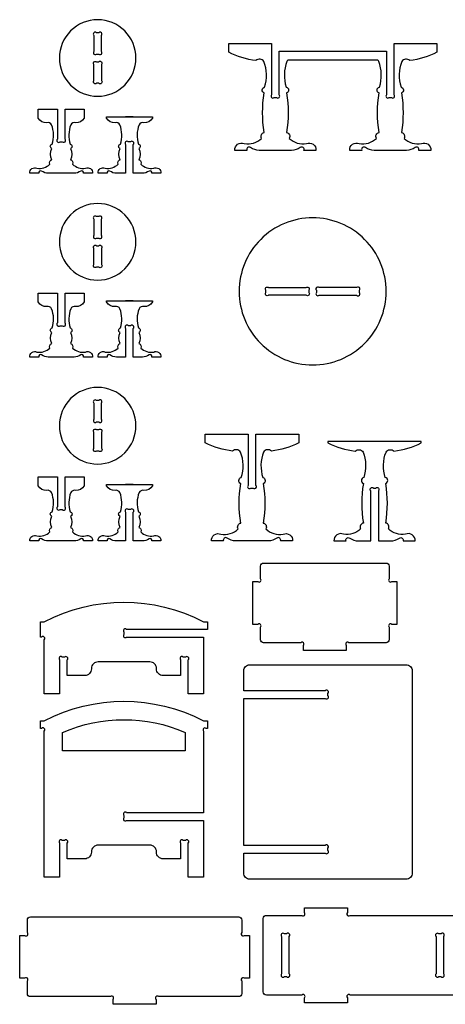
# Model space of a CAD drawing. Extents: x 4755 to 4925, y 1482 to 1588.
# Tile 2 of 5: x 4808 to 4836, y 1482 to 1546. Entities that reach past the tile are written whole.
import ezdxf

# ---------------------------------------------------------------- set-up
doc = ezdxf.new("R2010")
doc.units = 0
doc.header["$MEASUREMENT"] = 0
doc.layers.add('LAYER1', color=18, linetype='CONTINUOUS')

msp = doc.modelspace()

# ---------------------------------------------------------------- linework, layer by layer
at = {"layer": 'LAYER1'}
for points in [[(4813.509, 1546.404, 0.414214), (4811.009, 1543.904, 0.414214), (4813.509, 1541.404, 0.414214), (4816.009, 1543.904, 0.414214)], [(4813.259, 1545.377), (4813.259, 1544.331, 1), (4813.435, 1544.154), (4813.582, 1544.154, 1), (4813.759, 1544.331), (4813.759, 1545.377, 1), (4813.582, 1545.554), (4813.435, 1545.554, 1)], [(4831.797, 1543.755), (4825.928, 1543.755, 0.076649), (4825.861, 1543.678, 0.169376), (4825.815, 1542.007, -0.755968), (4825.842, 1541.623, -0.0823), (4825.842, 1539.046, -0.497317), (4826.02, 1538.66, 0.242348), (4827.141, 1538.317, -0.570657), (4827.762, 1537.875), (4826.973, 1537.875, 0.75881), (4826.736, 1538.062, -0.158853), (4826.162, 1537.875), (4824.062, 1537.875, -0.158853), (4823.489, 1538.062, 0.75881), (4823.252, 1537.875), (4822.462, 1537.875, -0.570657), (4823.084, 1538.317, 0.242348), (4824.205, 1538.66, -0.497317), (4824.382, 1539.046, -0.0823), (4824.382, 1541.623, -0.755968), (4824.409, 1542.007, 0.169376), (4824.364, 1543.678, 0.480983), (4823.845, 1543.734, -0.082494), (4822.062, 1544.275), (4822.062, 1544.855), (4824.862, 1544.855), (4824.862, 1541.501, 1), (4825.039, 1541.325), (4825.186, 1541.325, 1), (4825.362, 1541.501), (4825.362, 1544.355), (4832.362, 1544.355), (4832.362, 1541.501, 1), (4832.539, 1541.325), (4832.686, 1541.325, 1), (4832.862, 1541.501), (4832.862, 1544.855), (4835.662, 1544.855), (4835.662, 1544.275, -0.082494), (4833.879, 1543.734, 0.480983), (4833.361, 1543.678, 0.169376), (4833.315, 1542.007, -0.755968), (4833.342, 1541.623, -0.0823), (4833.342, 1539.046, -0.497317), (4833.52, 1538.66, 0.242348), (4834.641, 1538.317, -0.570657), (4835.262, 1537.875), (4834.473, 1537.875, 0.75881), (4834.236, 1538.062, -0.158853), (4833.662, 1537.875), (4831.562, 1537.875, -0.158853), (4830.989, 1538.062, 0.75881), (4830.752, 1537.875), (4829.962, 1537.875, -0.570657), (4830.584, 1538.317, 0.242348), (4831.705, 1538.66, -0.497317), (4831.882, 1539.046, -0.0823), (4831.882, 1541.623, -0.755968), (4831.909, 1542.007, 0.169376), (4831.864, 1543.678, 0.076649)], [(4813.435, 1543.654), (4813.582, 1543.654, -1), (4813.759, 1543.477), (4813.759, 1542.431, -1), (4813.582, 1542.254), (4813.435, 1542.254, -1), (4813.259, 1542.431), (4813.259, 1543.477, -1)], [(4812.627, 1539.984, -0.301445), (4812.062, 1539.683, 0.346418), (4811.75, 1539.537, 0.169376), (4811.716, 1538.283, -0.755968), (4811.737, 1537.995, -0.217136), (4811.737, 1537.262, -0.497317), (4811.869, 1536.973, 0.242348), (4812.711, 1536.715, -0.570657), (4813.177, 1536.384), (4812.584, 1536.384, 0.75881), (4812.407, 1536.524, -0.158853), (4811.977, 1536.384), (4810.277, 1536.384, -0.158853), (4809.846, 1536.524, 0.75881), (4809.669, 1536.384), (4809.077, 1536.384, -0.570657), (4809.543, 1536.715, 0.242348), (4810.384, 1536.973, -0.497317), (4810.516, 1537.262, -0.217136), (4810.516, 1537.995, -0.755968), (4810.537, 1538.283, 0.169376), (4810.503, 1539.537, 0.346418), (4810.191, 1539.683, -0.301445), (4809.627, 1539.984), (4809.627, 1540.564), (4810.877, 1540.564), (4810.877, 1538.611, 1), (4811.053, 1538.434), (4811.2, 1538.434, 1), (4811.377, 1538.611), (4811.377, 1540.564), (4812.627, 1540.564)], [(4817.085, 1539.984, -0.301445), (4816.52, 1539.683, 0.346418), (4816.209, 1539.537, 0.169376), (4816.174, 1538.283, -0.755968), (4816.195, 1537.995, -0.217136), (4816.195, 1537.262, -0.497317), (4816.328, 1536.973, 0.242348), (4817.169, 1536.715, -0.570657), (4817.635, 1536.384), (4817.043, 1536.384, 0.75881), (4816.865, 1536.524, -0.158853), (4816.435, 1536.384), (4815.835, 1536.384), (4815.835, 1538.257, 1), (4815.658, 1538.434), (4815.511, 1538.434, 1), (4815.335, 1538.257), (4815.335, 1536.384), (4814.735, 1536.384, -0.158853), (4814.304, 1536.524, 0.75881), (4814.127, 1536.384), (4813.535, 1536.384, -0.570657), (4814.001, 1536.715, 0.242348), (4814.842, 1536.973, -0.497317), (4814.975, 1537.262, -0.217136), (4814.975, 1537.995, -0.755968), (4814.995, 1538.283, 0.169376), (4814.961, 1539.537, 0.346418), (4814.649, 1539.683, -0.301445), (4814.085, 1539.984), (4814.085, 1540.064), (4817.085, 1540.064)], [(4813.509, 1534.404, 0.414214), (4811.009, 1531.904, 0.414214), (4813.509, 1529.404, 0.414214), (4816.009, 1531.904, 0.414214)], [(4813.259, 1533.377), (4813.259, 1532.331, 1), (4813.435, 1532.154), (4813.582, 1532.154, 1), (4813.759, 1532.331), (4813.759, 1533.377, 1), (4813.582, 1533.554), (4813.435, 1533.554, 1)], [(4827.545, 1533.471, 0.414214), (4822.745, 1528.671, 0.414214), (4827.545, 1523.871, 0.414214), (4832.345, 1528.671, 0.414214)], [(4813.435, 1531.654), (4813.582, 1531.654, -1), (4813.759, 1531.477), (4813.759, 1530.431, -1), (4813.582, 1530.254), (4813.435, 1530.254, -1), (4813.259, 1530.431), (4813.259, 1531.477, -1)], [(4824.672, 1528.921), (4827.118, 1528.921, -1), (4827.295, 1528.745), (4827.295, 1528.598, -1), (4827.118, 1528.421), (4824.672, 1528.421, -1), (4824.495, 1528.598), (4824.495, 1528.745, -1)], [(4827.972, 1528.421), (4830.418, 1528.421, 1), (4830.595, 1528.598), (4830.595, 1528.745, 1), (4830.418, 1528.921), (4827.972, 1528.921, 1), (4827.795, 1528.745), (4827.795, 1528.598, 1)], [(4812.627, 1527.984, -0.301445), (4812.062, 1527.683, 0.346418), (4811.75, 1527.537, 0.169376), (4811.716, 1526.283, -0.755968), (4811.737, 1525.995, -0.217136), (4811.737, 1525.262, -0.497317), (4811.869, 1524.973, 0.242348), (4812.711, 1524.715, -0.570657), (4813.177, 1524.384), (4812.584, 1524.384, 0.75881), (4812.407, 1524.524, -0.158853), (4811.977, 1524.384), (4810.277, 1524.384, -0.158853), (4809.846, 1524.524, 0.75881), (4809.669, 1524.384), (4809.077, 1524.384, -0.570657), (4809.543, 1524.715, 0.242348), (4810.384, 1524.973, -0.497317), (4810.516, 1525.262, -0.217136), (4810.516, 1525.995, -0.755968), (4810.537, 1526.283, 0.169376), (4810.503, 1527.537, 0.346418), (4810.191, 1527.683, -0.301445), (4809.627, 1527.984), (4809.627, 1528.564), (4810.877, 1528.564), (4810.877, 1526.611, 1), (4811.053, 1526.434), (4811.2, 1526.434, 1), (4811.377, 1526.611), (4811.377, 1528.564), (4812.627, 1528.564)], [(4817.085, 1527.984, -0.301445), (4816.52, 1527.683, 0.346418), (4816.209, 1527.537, 0.169376), (4816.174, 1526.283, -0.755968), (4816.195, 1525.995, -0.217136), (4816.195, 1525.262, -0.497317), (4816.328, 1524.973, 0.242348), (4817.169, 1524.715, -0.570657), (4817.635, 1524.384), (4817.043, 1524.384, 0.75881), (4816.865, 1524.524, -0.158853), (4816.435, 1524.384), (4815.835, 1524.384), (4815.835, 1526.257, 1), (4815.658, 1526.434), (4815.511, 1526.434, 1), (4815.335, 1526.257), (4815.335, 1524.384), (4814.735, 1524.384, -0.158853), (4814.304, 1524.524, 0.75881), (4814.127, 1524.384), (4813.535, 1524.384, -0.570657), (4814.001, 1524.715, 0.242348), (4814.842, 1524.973, -0.497317), (4814.975, 1525.262, -0.217136), (4814.975, 1525.995, -0.755968), (4814.995, 1526.283, 0.169376), (4814.961, 1527.537, 0.346418), (4814.649, 1527.683, -0.301445), (4814.085, 1527.984), (4814.085, 1528.064), (4817.085, 1528.064)], [(4813.509, 1522.404, 0.414214), (4811.009, 1519.904, 0.414214), (4813.509, 1517.404, 0.414214), (4816.009, 1519.904, 0.414214)], [(4813.759, 1520.331), (4813.759, 1521.377, 1), (4813.582, 1521.554), (4813.435, 1521.554, 1), (4813.259, 1521.377), (4813.259, 1520.331, 1), (4813.435, 1520.154), (4813.582, 1520.154, 1)], [(4813.435, 1519.654), (4813.582, 1519.654, -1), (4813.759, 1519.477), (4813.759, 1518.431, -1), (4813.582, 1518.254), (4813.435, 1518.254, -1), (4813.259, 1518.431), (4813.259, 1519.477, -1)], [(4826.636, 1518.784, -0.082494), (4824.853, 1518.243, 0.480983), (4824.335, 1518.187, 0.169376), (4824.289, 1516.516, -0.755968), (4824.316, 1516.132, -0.0823), (4824.316, 1513.555, -0.497317), (4824.493, 1513.169, 0.242348), (4825.615, 1512.826, -0.570657), (4826.236, 1512.384), (4825.447, 1512.384, 0.75881), (4825.21, 1512.571, -0.158853), (4824.636, 1512.384), (4822.536, 1512.384, -0.158853), (4821.962, 1512.571, 0.75881), (4821.725, 1512.384), (4820.936, 1512.384, -0.570657), (4821.557, 1512.826, 0.242348), (4822.679, 1513.169, -0.497317), (4822.856, 1513.555, -0.0823), (4822.856, 1516.132, -0.755968), (4822.883, 1516.516, 0.169376), (4822.838, 1518.187, 0.480983), (4822.319, 1518.243, -0.082494), (4820.536, 1518.784), (4820.536, 1519.364), (4823.336, 1519.364), (4823.336, 1516.011, 1), (4823.513, 1515.834), (4823.659, 1515.834, 1), (4823.836, 1516.011), (4823.836, 1519.364), (4826.636, 1519.364)], [(4834.636, 1518.784), (4834.636, 1518.864), (4828.536, 1518.864), (4828.536, 1518.784, 0.082494), (4830.319, 1518.243, -0.480983), (4830.838, 1518.187, -0.169376), (4830.883, 1516.516, 0.755968), (4830.856, 1516.132, 0.0823), (4830.856, 1513.555, 0.497317), (4830.679, 1513.169, -0.242348), (4829.557, 1512.826, 0.570657), (4828.936, 1512.384), (4829.725, 1512.384, -0.75881), (4829.962, 1512.571, 0.158853), (4830.536, 1512.384), (4831.336, 1512.384), (4831.336, 1515.657, -1), (4831.513, 1515.834), (4831.659, 1515.834, -1), (4831.836, 1515.657), (4831.836, 1512.384), (4832.636, 1512.384, 0.158853), (4833.21, 1512.571, -0.75881), (4833.447, 1512.384), (4834.236, 1512.384, 0.570657), (4833.615, 1512.826, -0.242348), (4832.493, 1513.169, 0.497317), (4832.316, 1513.555, 0.0823), (4832.316, 1516.132, 0.755968), (4832.289, 1516.516, -0.169376), (4832.335, 1518.187, -0.480983), (4832.853, 1518.243, 0.082494)], [(4812.627, 1515.984, -0.301445), (4812.062, 1515.683, 0.346418), (4811.75, 1515.537, 0.169376), (4811.716, 1514.283, -0.755968), (4811.737, 1513.995, -0.217136), (4811.737, 1513.262, -0.497317), (4811.869, 1512.973, 0.242348), (4812.711, 1512.715, -0.570657), (4813.177, 1512.384), (4812.584, 1512.384, 0.75881), (4812.407, 1512.524, -0.158853), (4811.977, 1512.384), (4810.277, 1512.384, -0.158853), (4809.846, 1512.524, 0.75881), (4809.669, 1512.384), (4809.077, 1512.384, -0.570657), (4809.543, 1512.715, 0.242348), (4810.384, 1512.973, -0.497317), (4810.516, 1513.262, -0.217136), (4810.516, 1513.995, -0.755968), (4810.537, 1514.283, 0.169376), (4810.503, 1515.537, 0.346418), (4810.191, 1515.683, -0.301445), (4809.627, 1515.984), (4809.627, 1516.564), (4810.877, 1516.564), (4810.877, 1514.611, 1), (4811.053, 1514.434), (4811.2, 1514.434, 1), (4811.377, 1514.611), (4811.377, 1516.564), (4812.627, 1516.564)], [(4817.085, 1515.984, -0.301445), (4816.52, 1515.683, 0.346418), (4816.209, 1515.537, 0.169376), (4816.174, 1514.283, -0.755968), (4816.195, 1513.995, -0.217136), (4816.195, 1513.262, -0.497317), (4816.328, 1512.973, 0.242348), (4817.169, 1512.715, -0.570657), (4817.635, 1512.384), (4817.043, 1512.384, 0.75881), (4816.865, 1512.524, -0.158853), (4816.435, 1512.384), (4815.835, 1512.384), (4815.835, 1514.257, 1), (4815.658, 1514.434), (4815.511, 1514.434, 1), (4815.335, 1514.257), (4815.335, 1512.384), (4814.735, 1512.384, -0.158853), (4814.304, 1512.524, 0.75881), (4814.127, 1512.384), (4813.535, 1512.384, -0.570657), (4814.001, 1512.715, 0.242348), (4814.842, 1512.973, -0.497317), (4814.975, 1513.262, -0.217136), (4814.975, 1513.995, -0.755968), (4814.995, 1514.283, 0.169376), (4814.961, 1515.537, 0.346418), (4814.649, 1515.683, -0.301445), (4814.085, 1515.984), (4814.085, 1516.064), (4817.085, 1516.064)], [(4826.94, 1505.239), (4826.94, 1505.562, 1), (4826.763, 1505.739), (4824.34, 1505.739, -0.414214), (4824.14, 1505.939), (4824.14, 1506.762, 1), (4823.963, 1506.939), (4823.64, 1506.939), (4823.64, 1509.739), (4823.963, 1509.739, 1), (4824.14, 1509.915), (4824.14, 1510.739, -0.414214), (4824.34, 1510.939), (4832.34, 1510.939, -0.414214), (4832.54, 1510.739), (4832.54, 1509.915, 1), (4832.717, 1509.739), (4833.04, 1509.739), (4833.04, 1506.939), (4832.717, 1506.939, 1), (4832.54, 1506.762), (4832.54, 1505.939, -0.414214), (4832.34, 1505.739), (4829.917, 1505.739, 1), (4829.74, 1505.562), (4829.74, 1505.239)], [(4810.024, 1507.109, -0.244984), (4820.424, 1507.109), (4820.674, 1507.109), (4820.674, 1506.609), (4815.401, 1506.609, 1), (4815.224, 1506.432), (4815.224, 1506.286, 1), (4815.401, 1506.109), (4820.424, 1506.109), (4820.424, 1505.5), (4820.424, 1502.4), (4819.424, 1502.4), (4819.424, 1504.627, 1), (4819.248, 1504.803), (4819.101, 1504.803, 1), (4818.924, 1504.627), (4818.924, 1503.602), (4817.78, 1503.602, -0.414214), (4817.348, 1504.033), (4817.348, 1504.06, 0.414214), (4816.917, 1504.491), (4813.532, 1504.491, 0.414214), (4813.1, 1504.06), (4813.1, 1504.033, -0.414214), (4812.669, 1503.602), (4811.524, 1503.602), (4811.524, 1504.627, 1), (4811.348, 1504.803), (4811.201, 1504.803, 1), (4811.024, 1504.627), (4811.024, 1502.4), (4810.024, 1502.4), (4810.024, 1505.5), (4810.024, 1505.932, 1), (4809.848, 1506.109), (4809.774, 1506.109), (4809.774, 1507.109)], [(4823.042, 1492.008), (4828.366, 1492.008, 1), (4828.542, 1492.185), (4828.542, 1492.332, 1), (4828.366, 1492.508), (4823.042, 1492.508), (4823.042, 1502.108), (4828.366, 1502.108, 1), (4828.542, 1502.285), (4828.542, 1502.432, 1), (4828.366, 1502.608), (4823.042, 1502.608), (4823.042, 1503.908, -0.414214), (4823.442, 1504.308), (4833.642, 1504.308, -0.414214), (4834.042, 1503.908), (4834.042, 1490.708, -0.414214), (4833.642, 1490.308), (4823.442, 1490.308, -0.414214), (4823.042, 1490.708)], [(4820.674, 1500.145), (4820.601, 1500.145, 1), (4820.424, 1499.969), (4820.424, 1494.645), (4815.401, 1494.645, 1), (4815.224, 1494.469), (4815.224, 1494.322, 1), (4815.401, 1494.145), (4820.424, 1494.145), (4820.424, 1493.536), (4820.424, 1490.436), (4819.424, 1490.436), (4819.424, 1492.663, 1), (4819.248, 1492.84), (4819.101, 1492.84, 1), (4818.924, 1492.663), (4818.924, 1491.638), (4817.78, 1491.638, -0.414214), (4817.348, 1492.069), (4817.348, 1492.097, 0.414214), (4816.917, 1492.528), (4813.532, 1492.528, 0.414214), (4813.1, 1492.097), (4813.1, 1492.069, -0.414214), (4812.669, 1491.638), (4811.524, 1491.638), (4811.524, 1492.663, 1), (4811.348, 1492.84), (4811.201, 1492.84, 1), (4811.024, 1492.663), (4811.024, 1490.436), (4810.024, 1490.436), (4810.024, 1493.536), (4810.024, 1494.145), (4810.024, 1499.969, 1), (4809.848, 1500.145), (4809.774, 1500.145), (4809.774, 1500.645), (4810.024, 1500.645, -0.244984), (4820.424, 1500.645), (4820.674, 1500.645)], [(4819.224, 1498.689), (4811.224, 1498.689), (4811.224, 1499.889, -0.207582), (4819.224, 1499.889)], [(4814.518, 1482.143), (4814.518, 1482.466, 1), (4814.341, 1482.643), (4809.118, 1482.643, -0.414214), (4808.918, 1482.843), (4808.918, 1483.666, 1), (4808.741, 1483.843), (4808.418, 1483.843), (4808.418, 1486.643), (4808.741, 1486.643, 1), (4808.918, 1486.819), (4808.918, 1487.643, -0.414214), (4809.118, 1487.843), (4822.718, 1487.843, -0.414214), (4822.918, 1487.643), (4822.918, 1486.819, 1), (4823.095, 1486.643), (4823.418, 1486.643), (4823.418, 1483.843), (4823.095, 1483.843, 1), (4822.918, 1483.666), (4822.918, 1482.843, -0.414214), (4822.718, 1482.643), (4817.495, 1482.643, 1), (4817.318, 1482.466), (4817.318, 1482.143)], [(4825.521, 1486.57), (4825.521, 1484.124, 1), (4825.697, 1483.947), (4825.844, 1483.947, 1), (4826.021, 1484.124), (4826.021, 1486.57, 1), (4825.844, 1486.747), (4825.697, 1486.747, 1)], [(4835.602, 1486.57), (4835.602, 1484.124, 1), (4835.778, 1483.947), (4835.925, 1483.947, 1), (4836.102, 1484.124), (4836.102, 1486.57, 1), (4835.925, 1486.747), (4835.778, 1486.747, 1)]]:
    msp.add_lwpolyline(points, format="xyb", close=True, dxfattribs=at)
for points in [[(4815.835, 1540.064), (4815.335, 1540.064)], [(4815.835, 1528.064), (4815.335, 1528.064)], [(4815.835, 1516.064), (4815.335, 1516.064)]]:
    msp.add_lwpolyline(points, dxfattribs=at)
msp.add_lwpolyline([(4837.816, 1482.747), (4829.988, 1482.747, 1), (4829.811, 1482.57), (4829.811, 1482.247), (4827.011, 1482.247), (4827.011, 1482.57, 1), (4826.834, 1482.747), (4824.521, 1482.747, -0.414214), (4824.321, 1482.947), (4824.321, 1487.747, -0.414214), (4824.521, 1487.947), (4826.834, 1487.947, 1), (4827.011, 1488.124), (4827.011, 1488.447), (4829.811, 1488.447), (4829.811, 1488.124, 1), (4829.988, 1487.947), (4837.816, 1487.947, 1)], format="xyb", dxfattribs=at)

doc.saveas('drawing.dxf')
